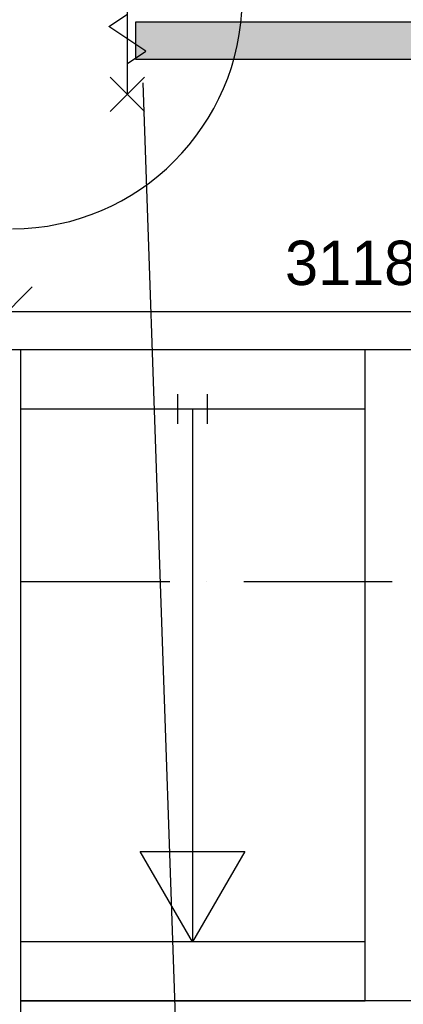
# Model space of a CAD drawing. Extents: x -36528 to 124080, y 290752 to 374852.
# Tile 16 of 66: x 52820 to 54374, y 305958 to 309950. Entities that reach past the tile are written whole.
import ezdxf

# ---------------------------------------------------------------- set-up
doc = ezdxf.new("R2010")
doc.units = 0
doc.header["$LTSCALE"] = 100
doc.linetypes.add('DASHDOT', pattern=[9, 6, -1.5, 0, -1.5])
doc.layers.get('0').update_dxf_attribs({"linetype": 'CONTINUOUS'})
doc.layers.get('DEFPOINTS').update_dxf_attribs({"linetype": 'CONTINUOUS'})
for name, color, linetype in [('AL$7----_STRAMIEN', 1, 'DASHDOT'), ('AL24----_TRAPPEN', 7, 'CONTINUOUS'), ('AL32----_BINNENKOZ', 7, 'CONTINUOUS'), ('AL65----_BEVEILIGING', 1, 'CONTINUOUS'), ('WL561---', 4, 'CONTINUOUS'), ('WL570---', 3, 'CONTINUOUS'), ('WL570---_TOEVOER', 3, 'CONTINUOUS')]:
    doc.layers.add(name, color=color, linetype=linetype)
doc.styles.add('BURO-018', font='BUROFONT.shx', dxfattribs={"height": 180})
doc.dimstyles.new('STABICAD', dxfattribs={"dimscale": 100, "dimtxt": 1.8, "dimasz": 0, "dimexe": 0, "dimexo": 2.5, "dimgap": 1.5, "dimtad": 0, "dimzin": 0, "dimtxsty": 'BURO-018', "dimtsz": 1, "dimcen": -3, "dimazin": 3, "dimtfac": 1, "dimtofl": 0, "dimtmove": 0, "dimatfit": 3, "dimtvp": 1.055556, "dimtolj": 1, "dimtzin": 0})

# ---------------------------------------------------------------- blocks, each defined once
blk = doc.blocks.new('2322401')
at = {"color": 0, "linetype": 'CONTINUOUS'}
for p, q in [((-0.5, 0.5, 1), (-0.5, 0.5)), ((-0.5, 0.5, 1), (-0.5, -0.5, 1)), ((0.5, 0.5, 1), (-0.5, 0.5, 1)), ((0.5, 0.5), (-0.5, 0.5)), ((-0.5, 0.5), (-0.5, -0.5)), ((0.5, 0.5, 1), (0.5, 0.5)), ((0.5, -0.5, 1), (0.5, 0.5, 1)), ((0.5, -0.5), (0.5, 0.5)), ((-0.5, -0.5, 1), (-0.5, -0.5)), ((-0.5, -0.5, 1), (0.5, -0.5, 1)), ((-0.5, -0.5), (0.5, -0.5)), ((0.5, -0.5, 1), (0.5, -0.5))]:
    blk.add_line(p, q, dxfattribs=at)
blk = doc.blocks.new('CVHATCH1')
at = {"color": 0, "linetype": 'CONTINUOUS'}
blk.add_solid([(-0.5, -0.5), (0.5, -0.5), (-0.5, 0.5), (0.5, 0.5)], dxfattribs=at)
blk = doc.blocks.new('*D124')
at = {"color": 0, "linetype": 'BYBLOCK'}
for p, q in [((52770.4, 311424.9), (52770.4, 308766.6)), ((55889.2, 311424.9), (55889.2, 308766.6)), ((52670.4, 308666.6), (52870.4, 308866.6)), ((55789.2, 308666.6), (55989.2, 308866.6)), ((52770.4, 308766.6), (55889.2, 308766.6))]:
    blk.add_line(p, q, dxfattribs=at)
at = {"layer": 'DEFPOINTS', "color": 0, "linetype": 'BYBLOCK'}
for p in [(52770.4, 311674.9), (55889.2, 311674.9), (55889.2, 308766.6)]:
    blk.add_point(p, dxfattribs=at)
at = {"color": 0, "linetype": 'BYBLOCK', "insert": (54329.8, 308963.1), "char_height": 180, "attachment_point": 5, "style": 'BURO-018'}
blk.add_mtext('\\A1;3118.73', dxfattribs=at)

msp = doc.modelspace()

# ---------------------------------------------------------------- linework, layer by layer
at = {"color": 8, "linetype": 'CONTINUOUS'}
msp.add_arc((52782.533, 310040.541), 938.857, 270.537991, 359.462009, dxfattribs=at)
at = {"layer": 'AL$7----_STRAMIEN', "color": 1}
msp.add_lwpolyline([(62429.048, 307671.726), (14844.348, 307671.726), (-6306.538, 307671.726)], dxfattribs=at)
at = {"layer": 'AL24----_TRAPPEN', "color": 8}
for p, q in [((52823.848, 308611.726), (52823.848, 306407.281)), ((54218.723, 308611.726), (52823.848, 308611.726)), ((54218.723, 307055.477), (54218.723, 308611.726)), ((54218.723, 308371.726), (52823.848, 308371.726)), ((53519.786, 308371.726), (53519.786, 306211.726)), ((54218.723, 305971.726), (54218.723, 307055.477)), ((53519.786, 306211.726), (53308.167, 306578.26)), ((53308.167, 306578.26), (53731.405, 306578.26)), ((53731.405, 306578.26), (53519.786, 306211.726)), ((52823.848, 306407.281), (52823.848, 305971.726)), ((54218.723, 306211.726), (52823.848, 306211.726)), ((52823.848, 305971.726), (54218.723, 305971.726)), ((52823.848, 305971.726), (52823.848, 304321.726)), ((55810.848, 305971.726), (52823.848, 305971.726)), ((54218.723, 305971.726), (52823.848, 305971.726))]:
    msp.add_line(p, q, dxfattribs=at)
at = {"layer": 'AL32----_BINNENKOZ', "color": 8}
for p, q in [((55895.317, 308611.726), (52725.848, 308611.726)), ((53461.286, 308311.726), (53461.286, 308431.726)), ((53581.286, 308311.726), (53581.286, 308431.726))]:
    msp.add_line(p, q, dxfattribs=at)
at = {"layer": 'AL65----_BEVEILIGING', "color": 8, "linetype": 'CONTINUOUS'}
for p, q in [((53256.348, 309647.726), (53256.348, 310497.726)), ((53181.348, 309922.726), (53256.348, 309972.726)), ((53331.348, 309822.726), (53181.348, 309922.726)), ((53256.348, 309772.726), (53331.348, 309822.726)), ((53186.348, 309577.726), (53326.348, 309717.726)), ((53326.348, 309577.726), (53186.348, 309717.726))]:
    msp.add_line(p, q, dxfattribs=at)
at = {"layer": 'WL570---_TOEVOER', "color": 2}
msp.add_line((53569.046, 302483.802), (53320.252, 309693.889), dxfattribs=at)

# ---------------------------------------------------------------- block references
at = {"layer": 'WL561---', "xscale": 2240, "yscale": 150}
for name, zscale, rotation in [('2322401', 400, 179.9999999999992), ('CVHATCH1', 2240, 179.9999999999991)]:
    msp.add_blockref(name, (54409.508, 309865.415), dxfattribs=dict(at, zscale=zscale, rotation=rotation))

# ---------------------------------------------------------------- dimensions: what is measured, and where the dimension line sits
at = {"layer": 'WL570---', "color": 1}
dim = msp.add_linear_dim(base=(55889.156, 308766.571), p1=(52770.425, 311674.895), p2=(55889.156, 311674.895), dimstyle='STABICAD', dxfattribs=at)
dim.commit()
dim.dimension.update_dxf_attribs({"geometry": '*D124', "text_midpoint": (54329.79, 308963.13)})

doc.saveas('drawing.dxf')
